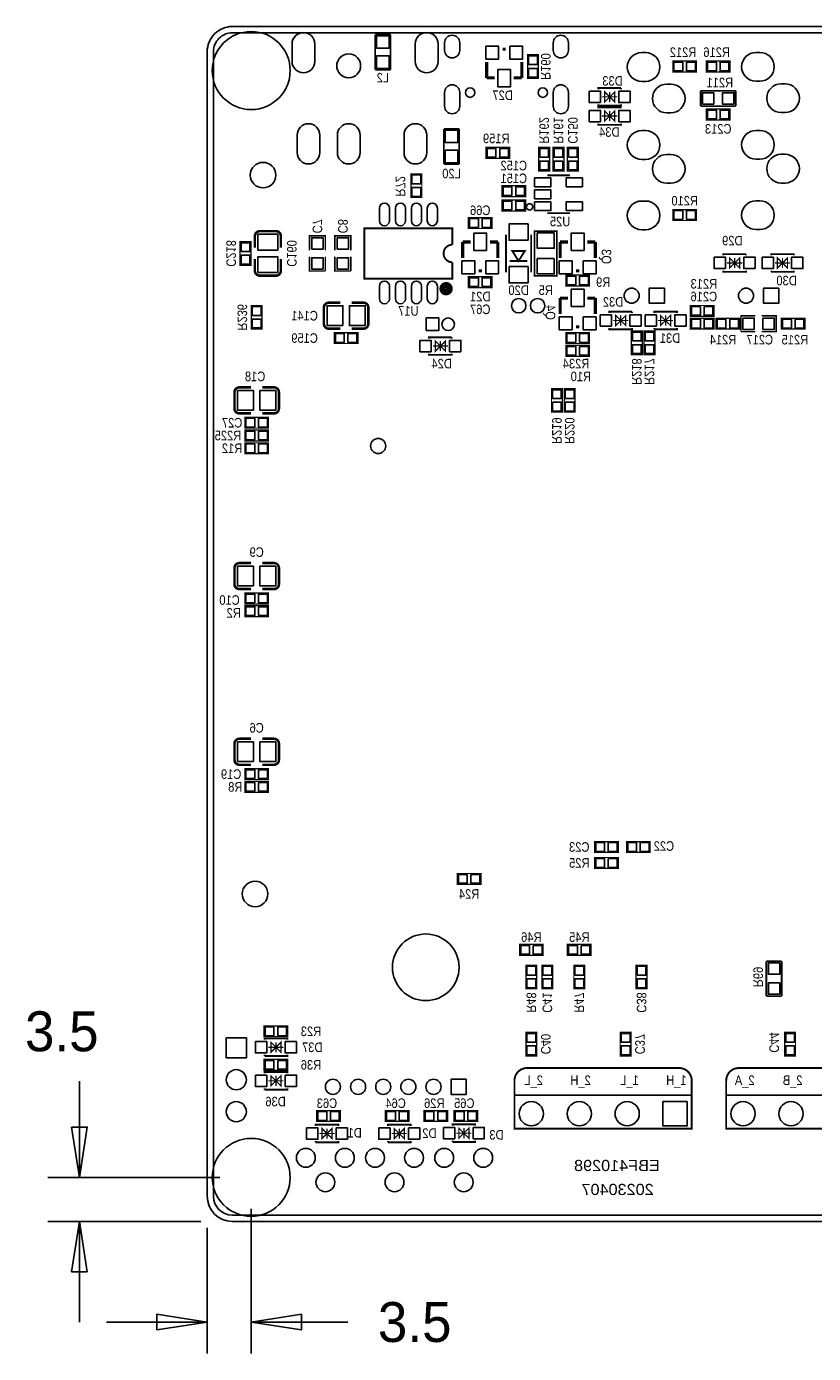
# Model space of a CAD drawing. Extents: x -14 to 200, y -11 to 109.
# Tile 1 of 4: x -14 to 48, y -11 to 95. Entities that reach past the tile are written whole.
import ezdxf
from ezdxf.enums import TextEntityAlignment as Align

# ---------------------------------------------------------------- set-up
doc = ezdxf.new("R2010")
doc.units = 0
for name, color, linetype in [('BG_ASSEMBLY_NOTES', 11, 'CONTINUOUS'), ('BG_OUTLINE', 12, 'CONTINUOUS'), ('BG_SILKSCREEN_BOTTOM', 150, 'CONTINUOUS'), ('PG_SILKSCREEN_BOTTOM', 150, 'CONTINUOUS'), ('PIN_SOLDERMASK_BOTTOM', 27, 'CONTINUOUS'), ('RD_SILKSCREEN_BOTTOM', 150, 'CONTINUOUS'), ('RKI_ALL', 2, 'CONTINUOUS')]:
    doc.layers.add(name, color=color, linetype=linetype)

msp = doc.modelspace()

# ---------------------------------------------------------------- linework, layer by layer
at = {"layer": 'BG_ASSEMBLY_NOTES'}
for points in [[(-10.16, 11.14425), (-10.16, 3.499993)], [(-10.784992, 7.499985), (-10.16, 3.499993), (-9.535008, 7.499985), (-10.784992, 7.499985)], [(0.999998, 3.499993), (-12.659995, 3.499993)], [(-0.499999, 0), (-12.659995, 0)], [(-9.535008, -3.999992), (-10.16, 0), (-10.784992, -3.999992), (-9.535008, -3.999992)], [(-10.16, -7.999984), (-10.16, 0)], [(3.499993, 0.999998), (3.499993, -10.500995)], [(0, -0.499999), (0, -10.500995)], [(-3.999992, -8.625992), (0, -8.001), (-3.999992, -7.376008), (-3.999992, -8.625992)], [(7.499985, -7.376008), (3.499993, -8.001), (7.499985, -8.625992), (7.499985, -7.376008)], [(-7.999984, -8.001), (0, -8.001)], [(11.19505, -8.001), (3.499993, -8.001)]]:
    msp.add_lwpolyline(points, dxfattribs=at)
at = {"layer": 'BG_OUTLINE'}
msp.add_lwpolyline([(1.999996, 0), (155.999993, 0, 0.414213), (157.999989, 1.999996), (157.999989, 92.999992, 0.414215), (155.999993, 94.999988), (1.999996, 94.999988, 0.414214), (0, 92.999992), (0, 1.999996, 0.414212), (1.999996, 0)], format="xyb", dxfattribs=at)
at = {"layer": 'BG_SILKSCREEN_BOTTOM', "const_width": 0.1524}
for points in [[(37.53452, 12.192), (25.437516, 12.192, 0.414214), (24.437518, 11.192002), (24.437518, 7.366), (38.534518, 7.366), (38.534518, 11.192002, 0.414214), (37.53452, 12.192)], [(54.372002, 12.192), (42.274998, 12.192, 0.414214), (41.275, 11.192002), (41.275, 7.366), (55.372, 7.366), (55.372, 11.192002, 0.414214), (54.372002, 12.192)]]:
    msp.add_lwpolyline(points, format="xyb", dxfattribs=at)
for points in [[(38.534518, 10.033), (24.437518, 10.033)], [(55.372, 10.033), (41.275, 10.033)]]:
    msp.add_lwpolyline(points, dxfattribs=at)
at = {"layer": 'PG_SILKSCREEN_BOTTOM'}
for points, const_width in [([(13.3604, 94.3483), (13.3604, 91.567)], 0.1524), ([(14.5796, 94.3483), (13.3604, 94.3483)], 0.1524), ([(14.5796, 91.567), (14.5796, 94.3483)], 0.1524), ([(23.495, 93.2053), (23.749, 93.2053)], 0.254), ([(22.225, 90.9193), (22.225, 92.1893)], 0.254), ([(25.019, 90.9193), (25.019, 92.1893)], 0.254), ([(26.3398, 90.8812), (26.3398, 92.7608), (25.4762, 92.7608), (25.4762, 90.8812), (26.3398, 90.8812)], 0.1016), ([(37.0332, 91.3892), (38.9128, 91.3892), (38.9128, 92.2528), (37.0332, 92.2528), (37.0332, 91.3892)], 0.1016), ([(41.5798, 92.2528), (39.7002, 92.2528), (39.7002, 91.3892), (41.5798, 91.3892), (41.5798, 92.2528)], 0.1016), ([(13.3604, 91.567), (14.5796, 91.567)], 0.1524), ([(22.86, 90.9193), (22.225, 90.9193)], 0.254), ([(24.384, 90.9193), (25.019, 90.9193)], 0.254), ([(32.909104, 90.107999), (31.109107, 90.107999), (31.109107, 90.007999)], 0.150012), ([(32.009105, 89.408), (32.409105, 89.008001), (32.409105, 89.807999), (32.009105, 89.408), (31.609106, 89.807999), (31.609106, 89.008001), (32.009105, 89.408)], 0.1), ([(32.009105, 89.008001), (32.009105, 89.807999)], 0.1), ([(32.909104, 90.107999), (32.909104, 90.007999)], 0.150012), ([(42.0243, 89.8906), (39.243, 89.8906)], 0.1524), ([(39.243, 89.8906), (39.243, 88.6714)], 0.1524), ([(42.0243, 88.6714), (42.0243, 89.8906)], 0.1524), ([(32.909104, 88.808001), (32.909104, 88.708001), (31.109107, 88.708001), (31.109107, 88.808001)], 0.150012), ([(32.909104, 88.583999), (31.109107, 88.583999), (31.109107, 88.483999)], 0.150012), ([(32.609104, 89.408), (31.409107, 89.408)], 0.1), ([(32.909104, 88.583999), (32.909104, 88.483999)], 0.150012), ([(39.243, 88.6714), (42.0243, 88.6714)], 0.1524), ([(32.609104, 87.884), (31.409107, 87.884)], 0.1), ([(32.009105, 87.884), (32.409105, 87.484001), (32.409105, 88.283999), (32.009105, 87.884), (31.609106, 88.283999), (31.609106, 87.484001), (32.009105, 87.884)], 0.1), ([(32.009105, 87.484001), (32.009105, 88.283999)], 0.1), ([(41.5798, 88.4428), (39.7002, 88.4428), (39.7002, 87.5792), (41.5798, 87.5792), (41.5798, 88.4428)], 0.1016), ([(18.8214, 86.8553), (18.8214, 84.074)], 0.1524), ([(20.0406, 86.8553), (18.8214, 86.8553)], 0.1524), ([(20.0406, 84.074), (20.0406, 86.8553)], 0.1524), ([(32.909104, 87.284001), (32.909104, 87.184001), (31.109107, 87.184001), (31.109107, 87.284001)], 0.150012), ([(24.0538, 85.3948), (22.1742, 85.3948), (22.1742, 84.5312), (24.0538, 84.5312), (24.0538, 85.3948)], 0.1016), ([(27.2288, 83.5152), (27.2288, 85.3948), (26.3652, 85.3948), (26.3652, 83.5152), (27.2288, 83.5152)], 0.1016), ([(27.5082, 85.3948), (27.5082, 83.5152), (28.3718, 83.5152), (28.3718, 85.3948), (27.5082, 85.3948)], 0.1016), ([(29.5148, 83.5152), (29.5148, 85.3948), (28.6512, 85.3948), (28.6512, 83.5152), (29.5148, 83.5152)], 0.1016), ([(18.8214, 84.074), (20.0406, 84.074)], 0.1524), ([(16.2052, 83.2866), (16.2052, 81.407), (17.0688, 81.407), (17.0688, 83.2866), (16.2052, 83.2866)], 0.1016), ([(25.3238, 82.3468), (23.4442, 82.3468), (23.4442, 81.4832), (25.3238, 81.4832), (25.3238, 82.3468)], 0.1016), ([(28.839998, 83.160997), (27.040002, 83.160997)], 0.150012), ([(25.3238, 81.2038), (23.4442, 81.2038), (23.4442, 80.3402), (25.3238, 80.3402), (25.3238, 81.2038)], 0.1016), ([(27.040002, 80.161003), (28.839998, 80.161003)], 0.150012), ([(38.9128, 80.4418), (37.0332, 80.4418), (37.0332, 79.5782), (38.9128, 79.5782), (38.9128, 80.4418)], 0.1016), ([(20.7772, 78.9432), (22.6568, 78.9432), (22.6568, 79.8068), (20.7772, 79.8068), (20.7772, 78.9432)], 0.1016), ([(5.86105, 78.332076), (5.86105, 77.412088)], 0.199898), ([(9.398, 77.216), (9.398, 78.359), (8.128, 78.359), (8.128, 77.216)], 0.127), ([(11.43, 77.216), (11.43, 78.359), (10.16, 78.359), (10.16, 77.216)], 0.127), ([(19.500342, 76.258141), (19.500342, 74.958143), (12.500356, 74.958143), (12.500356, 78.958135), (19.500342, 78.958135), (19.500342, 77.658138)], 0.150012), ([(23.765002, 78.462124), (23.765002, 75.461876)], 0.150114), ([(25.764998, 78.462124), (25.764998, 75.461876)], 0.150114), ([(26.035, 78.74), (26.035, 75.184), (27.813, 75.184), (27.813, 78.74), (26.035, 78.74)], 0.127), ([(3.4798, 76.0222), (3.4798, 77.9018), (2.6162, 77.9018), (2.6162, 76.0222), (3.4798, 76.0222)], 0.1016), ([(20.955, 77.8637), (20.32, 77.8637)], 0.254), ([(20.32, 77.8637), (20.32, 76.5937)], 0.254), ([(22.479, 77.8637), (23.114, 77.8637)], 0.254), ([(23.114, 77.8637), (23.114, 76.5937)], 0.254), ([(24.765, 76.362052), (24.264874, 77.161898), (25.265126, 77.161898), (24.765, 76.362052)], 0.150114), ([(28.702, 77.8637), (28.067, 77.8637)], 0.254), ([(28.067, 77.8637), (28.067, 76.5937)], 0.254), ([(30.226, 77.8637), (30.861, 77.8637)], 0.254), ([(30.861, 77.8637), (30.861, 76.5937)], 0.254), ([(3.79095, 75.591924), (3.79095, 76.511912)], 0.199898), ([(8.128, 76.708), (8.128, 75.565), (9.398, 75.565)], 0.127), ([(9.398, 75.565), (9.398, 76.708)], 0.127), ([(10.16, 76.708), (10.16, 75.565), (11.43, 75.565)], 0.127), ([(11.43, 75.565), (11.43, 76.708)], 0.127), ([(24.064976, 76.362052), (25.465024, 76.362052)], 0.150114), ([(42.850079, 76.899999), (41.050083, 76.899999), (41.050083, 76.799999)], 0.150012), ([(42.55008, 76.2), (41.350082, 76.2)], 0.1), ([(41.950081, 76.2), (42.35008, 75.800001), (42.35008, 76.599999), (41.950081, 76.2), (41.550082, 76.599999), (41.550082, 75.800001), (41.950081, 76.2)], 0.1), ([(41.950081, 75.800001), (41.950081, 76.599999)], 0.1), ([(42.850079, 76.899999), (42.850079, 76.799999)], 0.150012), ([(44.849872, 76.799999), (44.849872, 76.899999), (46.649869, 76.899999), (46.649869, 76.799999)], 0.150012), ([(45.149872, 76.2), (46.349869, 76.2)], 0.1), ([(45.74987, 76.2), (45.349871, 76.599999), (45.349871, 75.800001), (45.74987, 76.2), (46.14987, 75.800001), (46.14987, 76.599999), (45.74987, 76.2)], 0.1), ([(45.74987, 76.599999), (45.74987, 75.800001)], 0.1), ([(22.6568, 75.1078), (20.7772, 75.1078), (20.7772, 74.2442), (22.6568, 74.2442), (22.6568, 75.1078)], 0.1016), ([(21.844, 75.5777), (21.59, 75.5777)], 0.254), ([(28.5242, 74.3712), (30.4038, 74.3712), (30.4038, 75.2348), (28.5242, 75.2348), (28.5242, 74.3712)], 0.1016), ([(29.591, 75.5777), (29.337, 75.5777)], 0.254), ([(42.850079, 75.600001), (42.850079, 75.500001), (41.050083, 75.500001), (41.050083, 75.600001)], 0.150012), ([(44.849872, 75.500001), (46.649869, 75.500001), (46.649869, 75.600001)], 0.150012), ([(44.849872, 75.500001), (44.849872, 75.600001)], 0.150012), ([(4.3688, 70.9422), (4.3688, 72.8218), (3.5052, 72.8218), (3.5052, 70.9422), (4.3688, 70.9422)], 0.1016), ([(9.678924, 73.04405), (10.598912, 73.04405)], 0.199898), ([(28.702, 73.406), (28.067, 73.406)], 0.254), ([(28.067, 73.406), (28.067, 72.136)], 0.254), ([(30.226, 73.406), (30.861, 73.406)], 0.254), ([(30.861, 73.406), (30.861, 72.136)], 0.254), ([(38.4302, 71.9582), (40.3098, 71.9582), (40.3098, 72.8218), (38.4302, 72.8218), (38.4302, 71.9582)], 0.1016), ([(33.787893, 72.327999), (31.987896, 72.327999), (31.987896, 72.227999)], 0.150012), ([(32.887895, 71.628), (33.287894, 71.228001), (33.287894, 72.027999), (32.887895, 71.628), (32.487895, 72.027999), (32.487895, 71.228001), (32.887895, 71.628)], 0.1), ([(32.887895, 71.228001), (32.887895, 72.027999)], 0.1), ([(33.787893, 72.327999), (33.787893, 72.227999)], 0.150012), ([(35.554107, 72.227999), (35.554107, 72.327999), (37.354104, 72.327999), (37.354104, 72.227999)], 0.150012), ([(36.454105, 71.628), (36.054106, 72.027999), (36.054106, 71.228001), (36.454105, 71.628), (36.854105, 71.228001), (36.854105, 72.027999), (36.454105, 71.628)], 0.1), ([(36.454105, 72.027999), (36.454105, 71.228001)], 0.1), ([(40.3098, 71.8058), (38.4302, 71.8058), (38.4302, 70.9422), (40.3098, 70.9422), (40.3098, 71.8058)], 0.1016), ([(40.4622, 70.9422), (42.3418, 70.9422), (42.3418, 71.8058), (40.4622, 71.8058), (40.4622, 70.9422)], 0.1016), ([(43.595976, 72.009), (42.452976, 72.009), (42.452976, 70.739)], 0.127), ([(44.103976, 70.739), (45.246976, 70.739), (45.246976, 72.009), (44.103976, 72.009)], 0.127), ([(45.6692, 70.9422), (47.5488, 70.9422), (47.5488, 71.8058), (45.6692, 71.8058), (45.6692, 70.9422)], 0.1016), ([(11.9888, 70.6628), (10.1092, 70.6628), (10.1092, 69.7992), (11.9888, 69.7992), (11.9888, 70.6628)], 0.1016), ([(12.419076, 70.97395), (11.499088, 70.97395)], 0.199898), ([(30.4038, 70.6628), (28.5242, 70.6628), (28.5242, 69.7992), (30.4038, 69.7992), (30.4038, 70.6628)], 0.1016), ([(29.591, 71.12), (29.337, 71.12)], 0.254), ([(33.787893, 71.028001), (33.787893, 70.928001), (31.987896, 70.928001), (31.987896, 71.028001)], 0.150012), ([(33.487893, 71.628), (32.287896, 71.628)], 0.1), ([(34.5948, 68.9102), (34.5948, 70.7898), (33.7312, 70.7898), (33.7312, 68.9102), (34.5948, 68.9102)], 0.1016), ([(35.6108, 68.9102), (35.6108, 70.7898), (34.7472, 70.7898), (34.7472, 68.9102), (35.6108, 68.9102)], 0.1016), ([(35.554107, 70.928001), (37.354104, 70.928001), (37.354104, 71.028001)], 0.150012), ([(35.554107, 70.928001), (35.554107, 71.028001)], 0.150012), ([(35.854107, 71.628), (37.054104, 71.628)], 0.1), ([(42.452976, 70.739), (43.595976, 70.739)], 0.127), ([(19.447104, 70.295999), (17.647107, 70.295999), (17.647107, 70.195999)], 0.150012), ([(19.147104, 69.596), (17.947107, 69.596)], 0.1), ([(18.547105, 69.596), (18.947105, 69.196001), (18.947105, 69.995999), (18.547105, 69.596), (18.147106, 69.995999), (18.147106, 69.196001), (18.547105, 69.596)], 0.1), ([(18.547105, 69.196001), (18.547105, 69.995999)], 0.1), ([(19.447104, 70.295999), (19.447104, 70.195999)], 0.150012), ([(28.5242, 68.7832), (30.4038, 68.7832), (30.4038, 69.6468), (28.5242, 69.6468), (28.5242, 68.7832)], 0.1016), ([(19.447104, 68.996001), (19.447104, 68.896001), (17.647107, 68.896001), (17.647107, 68.996001)], 0.150012), ([(2.566924, 66.31305), (3.486912, 66.31305)], 0.199898), ([(27.3812, 66.2178), (27.3812, 64.3382), (28.2448, 64.3382), (28.2448, 66.2178), (27.3812, 66.2178)], 0.1016), ([(29.2608, 64.3382), (29.2608, 66.2178), (28.3972, 66.2178), (28.3972, 64.3382), (29.2608, 64.3382)], 0.1016), ([(4.8768, 63.9318), (2.9972, 63.9318), (2.9972, 63.0682), (4.8768, 63.0682), (4.8768, 63.9318)], 0.1016), ([(5.307076, 64.24295), (4.387088, 64.24295)], 0.199898), ([(2.9972, 62.0522), (4.8768, 62.0522), (4.8768, 62.9158), (2.9972, 62.9158), (2.9972, 62.0522)], 0.1016), ([(2.9972, 61.0362), (4.8768, 61.0362), (4.8768, 61.8998), (2.9972, 61.8998), (2.9972, 61.0362)], 0.1016), ([(2.566924, 52.34305), (3.486912, 52.34305)], 0.199898), ([(4.8768, 49.9618), (2.9972, 49.9618), (2.9972, 49.0982), (4.8768, 49.0982), (4.8768, 49.9618)], 0.1016), ([(5.307076, 50.27295), (4.387088, 50.27295)], 0.199898), ([(2.9972, 48.0822), (4.8768, 48.0822), (4.8768, 48.9458), (2.9972, 48.9458), (2.9972, 48.0822)], 0.1016), ([(2.566924, 38.37305), (3.486912, 38.37305)], 0.199898), ([(4.8768, 35.9918), (2.9972, 35.9918), (2.9972, 35.1282), (4.8768, 35.1282), (4.8768, 35.9918)], 0.1016), ([(5.307076, 36.30295), (4.387088, 36.30295)], 0.199898), ([(2.9972, 34.1122), (4.8768, 34.1122), (4.8768, 34.9758), (2.9972, 34.9758), (2.9972, 34.1122)], 0.1016), ([(32.6898, 30.2006), (30.8102, 30.2006), (30.8102, 29.337), (32.6898, 29.337), (32.6898, 30.2006)], 0.1016), ([(33.3502, 29.337), (35.2298, 29.337), (35.2298, 30.2006), (33.3502, 30.2006), (33.3502, 29.337)], 0.1016), ([(32.6898, 28.9306), (30.8102, 28.9306), (30.8102, 28.067), (32.6898, 28.067), (32.6898, 28.9306)], 0.1016), ([(19.8882, 26.797), (21.7678, 26.797), (21.7678, 27.6606), (19.8882, 27.6606), (19.8882, 26.797)], 0.1016), ([(24.8412, 21.1582), (26.7208, 21.1582), (26.7208, 22.0218), (24.8412, 22.0218), (24.8412, 21.1582)], 0.1016), ([(28.6512, 21.1582), (30.5308, 21.1582), (30.5308, 22.0218), (28.6512, 22.0218), (28.6512, 21.1582)], 0.1016), ([(25.3492, 20.3708), (25.3492, 18.4912), (26.2128, 18.4912), (26.2128, 20.3708), (25.3492, 20.3708)], 0.1016), ([(27.4828, 18.4912), (27.4828, 20.3708), (26.6192, 20.3708), (26.6192, 18.4912), (27.4828, 18.4912)], 0.1016), ([(29.1592, 20.3708), (29.1592, 18.4912), (30.0228, 18.4912), (30.0228, 20.3708), (29.1592, 20.3708)], 0.1016), ([(34.9758, 18.4912), (34.9758, 20.3708), (34.1122, 20.3708), (34.1122, 18.4912), (34.9758, 18.4912)], 0.1016), ([(44.4754, 20.6883), (44.4754, 17.907)], 0.1524), ([(45.6946, 20.6883), (44.4754, 20.6883)], 0.1524), ([(45.6946, 17.907), (45.6946, 20.6883)], 0.1524), ([(44.4754, 17.907), (45.6946, 17.907)], 0.1524), ([(4.5212, 14.6812), (6.4008, 14.6812), (6.4008, 15.5448), (4.5212, 15.5448), (4.5212, 14.6812)], 0.1016), ([(25.3492, 15.0368), (25.3492, 13.1572), (26.2128, 13.1572), (26.2128, 15.0368), (25.3492, 15.0368)], 0.1016), ([(32.8422, 15.0368), (32.8422, 13.1572), (33.7058, 13.1572), (33.7058, 15.0368), (32.8422, 15.0368)], 0.1016), ([(45.9232, 15.0368), (45.9232, 13.1572), (46.7868, 13.1572), (46.7868, 15.0368), (45.9232, 15.0368)], 0.1016), ([(4.566107, 14.442999), (4.566107, 14.542999), (6.366104, 14.542999), (6.366104, 14.442999)], 0.150012), ([(4.866107, 13.843), (6.066104, 13.843)], 0.1), ([(5.466105, 13.843), (5.066106, 14.242999), (5.066106, 13.443001), (5.466105, 13.843), (5.866105, 13.443001), (5.866105, 14.242999), (5.466105, 13.843)], 0.1), ([(5.466105, 14.242999), (5.466105, 13.443001)], 0.1), ([(4.5212, 12.0142), (6.4008, 12.0142), (6.4008, 12.8778), (4.5212, 12.8778), (4.5212, 12.0142)], 0.1016), ([(4.566107, 13.143001), (6.366104, 13.143001), (6.366104, 13.243001)], 0.150012), ([(4.566107, 13.143001), (4.566107, 13.243001)], 0.150012), ([(4.566107, 11.775999), (4.566107, 11.875999), (6.366104, 11.875999), (6.366104, 11.775999)], 0.150012), ([(5.466105, 11.176), (5.066106, 11.575999), (5.066106, 10.776001), (5.466105, 11.176), (5.866105, 10.776001), (5.866105, 11.575999), (5.466105, 11.176)], 0.1), ([(5.466105, 11.575999), (5.466105, 10.776001)], 0.1), ([(4.566107, 10.476001), (6.366104, 10.476001), (6.366104, 10.576001)], 0.150012), ([(4.566107, 10.476001), (4.566107, 10.576001)], 0.150012), ([(4.866107, 11.176), (6.066104, 11.176)], 0.1), ([(10.5918, 8.8138), (8.7122, 8.8138), (8.7122, 7.9502), (10.5918, 7.9502), (10.5918, 8.8138)], 0.1016), ([(16.0528, 8.8138), (14.1732, 8.8138), (14.1732, 7.9502), (16.0528, 7.9502), (16.0528, 8.8138)], 0.1016), ([(19.1262, 8.8138), (17.2466, 8.8138), (17.2466, 7.9502), (19.1262, 7.9502), (19.1262, 8.8138)], 0.1016), ([(21.5138, 8.8138), (19.6342, 8.8138), (19.6342, 7.9502), (21.5138, 7.9502), (21.5138, 8.8138)], 0.1016), ([(8.630107, 7.584999), (8.630107, 7.684999), (10.430104, 7.684999), (10.430104, 7.584999)], 0.150012), ([(9.530105, 6.985), (9.130106, 7.384999), (9.130106, 6.585001), (9.530105, 6.985), (9.930105, 6.585001), (9.930105, 7.384999), (9.530105, 6.985)], 0.1), ([(9.530105, 7.384999), (9.530105, 6.585001)], 0.1), ([(14.375282, 7.584999), (14.375282, 7.684999), (16.175279, 7.684999), (16.175279, 7.584999)], 0.150012), ([(15.275281, 6.985), (14.875281, 7.384999), (14.875281, 6.585001), (15.275281, 6.985), (15.67528, 6.585001), (15.67528, 7.384999), (15.275281, 6.985)], 0.1), ([(15.275281, 7.384999), (15.275281, 6.585001)], 0.1), ([(19.514998, 7.615174), (19.514998, 7.715174), (21.314994, 7.715174), (21.314994, 7.615174)], 0.150012), ([(20.414996, 7.015175), (20.014997, 7.415174), (20.014997, 6.615176), (20.414996, 7.015175), (20.814995, 6.615176), (20.814995, 7.415174), (20.414996, 7.015175)], 0.1), ([(20.414996, 7.415174), (20.414996, 6.615176)], 0.1), ([(8.630107, 6.285001), (10.430104, 6.285001), (10.430104, 6.385001)], 0.150012), ([(8.630107, 6.285001), (8.630107, 6.385001)], 0.150012), ([(8.930107, 6.985), (10.130104, 6.985)], 0.1), ([(14.375282, 6.285001), (16.175279, 6.285001), (16.175279, 6.385001)], 0.150012), ([(14.375282, 6.285001), (14.375282, 6.385001)], 0.150012), ([(14.675282, 6.985), (15.875279, 6.985)], 0.1), ([(19.514998, 6.315177), (21.314994, 6.315177), (21.314994, 6.415176)], 0.150012), ([(19.514998, 6.315177), (19.514998, 6.415176)], 0.150012), ([(19.814997, 7.015175), (21.014995, 7.015175)], 0.1)]:
    msp.add_lwpolyline(points, dxfattribs=dict(at, const_width=const_width))
msp.add_lwpolyline([(25.889991, 80.661002, 1), (25.390009, 80.660998, 1)], format="xyb", close=True, dxfattribs=at)
for points, const_width in [([(3.79095, 77.412088), (3.79095, 78.332076, -0.4144), (4.191, 78.731872)], 0.199898), ([(4.191, 78.731872), (5.461, 78.732126, -0.414214), (5.86105, 78.332076)], 0.199898), ([(19.500342, 77.658138, 0.99999), (19.500342, 76.258141)], 0.150012), ([(5.86105, 76.511912), (5.86105, 75.591924, -0.414214), (5.461, 75.191874)], 0.199898), ([(5.461, 75.191874), (4.191, 75.191874, -0.414214), (3.79095, 75.591924)], 0.199898), ([(19.283172, 74.158145, 0.99998), (18.717514, 74.158145, 1.00002), (19.283172, 74.158145)], 0.499999), ([(9.279128, 71.374), (9.278874, 72.644, -0.414214), (9.678924, 73.04405)], 0.199898), ([(11.499088, 73.04405), (12.419076, 73.04405, -0.414214), (12.819126, 72.644)], 0.199898), ([(12.819126, 72.644), (12.819126, 71.374, -0.414214), (12.419076, 70.97395)], 0.199898), ([(10.598912, 70.97395), (9.678924, 70.97395, -0.4144), (9.279128, 71.374)], 0.199898), ([(2.167128, 64.643), (2.166874, 65.913, -0.414214), (2.566924, 66.31305)], 0.199898), ([(4.387088, 66.31305), (5.307076, 66.31305, -0.414214), (5.707126, 65.913)], 0.199898), ([(5.707126, 65.913), (5.707126, 64.643, -0.414214), (5.307076, 64.24295)], 0.199898), ([(3.486912, 64.24295), (2.566924, 64.24295, -0.4144), (2.167128, 64.643)], 0.199898), ([(2.167128, 50.673), (2.166874, 51.943, -0.414214), (2.566924, 52.34305)], 0.199898), ([(4.387088, 52.34305), (5.307076, 52.34305, -0.414214), (5.707126, 51.943)], 0.199898), ([(5.707126, 51.943), (5.707126, 50.673, -0.414214), (5.307076, 50.27295)], 0.199898), ([(3.486912, 50.27295), (2.566924, 50.27295, -0.4144), (2.167128, 50.673)], 0.199898), ([(2.167128, 36.703), (2.166874, 37.973, -0.414214), (2.566924, 38.37305)], 0.199898), ([(4.387088, 38.37305), (5.307076, 38.37305, -0.414214), (5.707126, 37.973)], 0.199898), ([(5.707126, 37.973), (5.707126, 36.703, -0.414214), (5.307076, 36.30295)], 0.199898), ([(3.486912, 36.30295), (2.566924, 36.30295, -0.4144), (2.167128, 36.703)], 0.199898)]:
    msp.add_lwpolyline(points, format="xyb", dxfattribs=dict(at, const_width=const_width))
at = {"layer": 'PIN_SOLDERMASK_BOTTOM'}
for points in [[(8.55566, 93.624857), (8.55566, 92.224758, -1), (6.752565, 92.224758), (6.752565, 93.624857, -1)], [(18.355742, 93.624857), (18.355742, 92.224758, -1), (16.552647, 92.224758), (16.552647, 93.624857, -1)], [(18.879668, 93.1053), (18.879668, 93.705502, -1), (20.079564, 93.705502), (20.079564, 93.1053, -1)], [(27.520646, 93.1053), (27.520646, 93.705502, -1), (28.720542, 93.705502), (28.720542, 93.1053, -1)], [(34.858401, 90.640078), (34.553601, 90.640078, -1), (34.553601, 92.926078), (34.858401, 92.926078, -1)], [(43.952389, 90.657096), (43.647589, 90.657096, -1), (43.647589, 92.943096), (43.952389, 92.943096, -1)], [(18.879668, 88.664364), (18.879668, 89.764438, -1), (20.079564, 89.764438), (20.079564, 88.664364, -1)], [(27.520646, 88.664364), (27.520646, 89.764438, -1), (28.720542, 89.764438), (28.720542, 88.664364, -1)], [(36.858397, 88.139981), (36.553597, 88.139981, -1), (36.553597, 90.425981), (36.858397, 90.425981, -1)], [(45.952385, 88.156999), (45.647585, 88.156999, -1), (45.647585, 90.442999), (45.952385, 90.442999, -1)], [(8.955659, 86.374961), (8.955659, 84.974862, -1), (7.152564, 84.974862), (7.152564, 86.374961, -1)], [(12.155551, 86.374961), (12.155551, 84.974862, -1), (10.352456, 84.974862), (10.352456, 86.374961, -1)], [(17.45554, 86.374961), (17.45554, 84.974862, -1), (15.652445, 84.974862), (15.652445, 86.374961, -1)], [(34.858401, 84.439989), (34.553601, 84.439989, -1), (34.553601, 86.725989), (34.858401, 86.725989, -1)], [(43.952389, 84.457007), (43.647589, 84.457007, -1), (43.647589, 86.743007), (43.952389, 86.743007, -1)], [(36.858397, 82.540094), (36.553597, 82.540094, -1), (36.553597, 84.826094), (36.858397, 84.826094, -1)], [(45.952385, 82.557112), (45.647585, 82.557112, -1), (45.647585, 84.843112), (45.952385, 84.843112, -1)], [(13.695299, 80.558132), (13.695299, 79.558134, 1), (14.495399, 79.558134), (14.495399, 80.558132, 1)], [(14.965299, 80.558132), (14.965299, 79.558134, 1), (15.765399, 79.558134), (15.765399, 80.558132, 1)], [(16.235299, 80.558132), (16.235299, 79.558134, 1), (17.035399, 79.558134), (17.035399, 80.558132, 1)], [(17.505299, 80.558132), (17.505299, 79.558134, 1), (18.305399, 79.558134), (18.305399, 80.558132, 1)], [(34.858401, 78.840076), (34.553601, 78.840076, -1), (34.553601, 81.126076), (34.858401, 81.126076, -1)], [(43.952389, 78.857094), (43.647589, 78.857094, -1), (43.647589, 81.143094), (43.952389, 81.143094, -1)], [(13.695299, 74.358144), (13.695299, 73.358146, 1), (14.495399, 73.358146), (14.495399, 74.358144, 1)], [(14.965299, 74.358144), (14.965299, 73.358146, 1), (15.765399, 73.358146), (15.765399, 74.358144, 1)], [(16.235299, 74.358144), (16.235299, 73.358146, 1), (17.035399, 73.358146), (17.035399, 74.358144, 1)], [(17.505299, 74.358144), (17.505299, 73.358146, 1), (18.305399, 73.358146), (18.305399, 74.358144, 1)]]:
    msp.add_lwpolyline(points, format="xyb", close=True, dxfattribs=at)
for points in [[(14.464411, 94.258511), (13.475589, 94.258511), (13.475589, 93.269689), (14.464411, 93.269689)], [(22.162262, 93.433138), (22.162262, 92.418662), (23.176738, 92.418662), (23.176738, 93.433138)], [(24.067262, 93.433138), (24.067262, 92.418662), (25.081738, 92.418662), (25.081738, 93.433138)], [(14.464411, 92.658311), (13.475589, 92.658311), (13.475589, 91.669489), (14.464411, 91.669489)], [(25.557505, 91.970377), (26.258495, 91.970377), (26.258495, 92.671367), (25.557505, 92.671367)], [(37.122633, 92.171495), (37.122633, 91.470505), (37.823623, 91.470505), (37.823623, 92.171495)], [(38.122377, 92.171495), (38.122377, 91.470505), (38.823367, 91.470505), (38.823367, 92.171495)], [(40.490623, 91.470505), (40.490623, 92.171495), (39.789633, 92.171495), (39.789633, 91.470505)], [(41.490367, 91.470505), (41.490367, 92.171495), (40.789377, 92.171495), (40.789377, 91.470505)], [(23.114762, 91.578938), (23.114762, 90.208862), (24.129238, 90.208862), (24.129238, 91.578938)], [(25.557505, 90.970633), (26.258495, 90.970633), (26.258495, 91.671623), (25.557505, 91.671623)], [(31.284113, 88.957988), (31.284113, 89.857986), (30.384115, 89.857986), (30.384115, 88.957988)], [(33.634121, 88.957988), (33.634121, 89.857986), (32.734123, 89.857986), (32.734123, 88.957988)], [(40.289861, 88.831039), (40.289861, 89.730961), (39.389939, 89.730961), (39.389939, 88.831039)], [(41.890061, 88.831039), (41.890061, 89.730961), (40.990139, 89.730961), (40.990139, 88.831039)], [(31.284113, 87.433988), (31.284113, 88.333986), (30.384115, 88.333986), (30.384115, 87.433988)], [(33.634121, 87.433988), (33.634121, 88.333986), (32.734123, 88.333986), (32.734123, 87.433988)], [(40.490623, 87.660505), (40.490623, 88.361495), (39.789633, 88.361495), (39.789633, 87.660505)], [(41.490367, 87.660505), (41.490367, 88.361495), (40.789377, 88.361495), (40.789377, 87.660505)], [(19.925411, 86.765511), (18.936589, 86.765511), (18.936589, 85.776689), (19.925411, 85.776689)], [(19.925411, 85.165311), (18.936589, 85.165311), (18.936589, 84.176489), (19.925411, 84.176489)], [(22.964623, 84.612505), (22.964623, 85.313495), (22.263633, 85.313495), (22.263633, 84.612505)], [(23.964367, 84.612505), (23.964367, 85.313495), (23.263377, 85.313495), (23.263377, 84.612505)], [(26.446505, 84.604377), (27.147495, 84.604377), (27.147495, 85.305367), (26.446505, 85.305367)], [(28.290495, 85.305367), (27.589505, 85.305367), (27.589505, 84.604377), (28.290495, 84.604377)], [(28.732505, 84.604377), (29.433495, 84.604377), (29.433495, 85.305367), (28.732505, 85.305367)], [(26.446505, 83.604633), (27.147495, 83.604633), (27.147495, 84.305623), (26.446505, 84.305623)], [(28.290495, 84.305623), (27.589505, 84.305623), (27.589505, 83.604633), (28.290495, 83.604633)], [(28.732505, 83.604633), (29.433495, 83.604633), (29.433495, 84.305623), (28.732505, 84.305623)], [(16.987495, 83.197167), (16.286505, 83.197167), (16.286505, 82.496177), (16.987495, 82.496177)], [(26.039737, 82.260516), (27.340242, 82.260516), (27.340242, 82.961505), (26.039737, 82.961505)], [(28.539757, 82.260516), (29.840263, 82.260516), (29.840263, 82.961505), (28.539757, 82.961505)], [(16.987495, 82.197423), (16.286505, 82.197423), (16.286505, 81.496433), (16.987495, 81.496433)], [(24.234623, 81.564505), (24.234623, 82.265495), (23.533633, 82.265495), (23.533633, 81.564505)], [(25.234367, 81.564505), (25.234367, 82.265495), (24.533377, 82.265495), (24.533377, 81.564505)], [(26.039737, 81.310505), (27.340242, 81.310505), (27.340242, 82.011495), (26.039737, 82.011495)], [(24.234623, 80.421505), (24.234623, 81.122495), (23.533633, 81.122495), (23.533633, 80.421505)], [(25.234367, 80.421505), (25.234367, 81.122495), (24.533377, 81.122495), (24.533377, 80.421505)], [(26.039737, 80.360495), (27.340242, 80.360495), (27.340242, 81.061484), (26.039737, 81.061484)], [(28.539757, 80.360495), (29.840263, 80.360495), (29.840263, 81.061484), (28.539757, 81.061484)], [(37.823623, 79.659505), (37.823623, 80.360495), (37.122633, 80.360495), (37.122633, 79.659505)], [(38.823367, 79.659505), (38.823367, 80.360495), (38.122377, 80.360495), (38.122377, 79.659505)], [(20.866633, 79.725495), (20.866633, 79.024505), (21.567623, 79.024505), (21.567623, 79.725495)], [(21.866377, 79.725495), (21.866377, 79.024505), (22.567367, 79.024505), (22.567367, 79.725495)], [(25.515062, 79.312008), (24.014938, 79.312008), (24.014938, 78.012036), (25.515062, 78.012036)], [(4.041013, 77.221969), (5.610987, 77.221969), (5.610987, 78.482063), (4.041013, 78.482063)], [(8.313039, 77.312139), (9.212961, 77.312139), (9.212961, 78.212061), (8.313039, 78.212061)], [(10.345039, 77.312139), (11.244961, 77.312139), (11.244961, 78.212061), (10.345039, 78.212061)], [(22.224238, 77.204062), (22.224238, 78.574138), (21.209762, 78.574138), (21.209762, 77.204062)], [(27.5971, 78.5876), (26.2509, 78.5876), (26.2509, 77.3684), (27.5971, 77.3684)], [(29.971238, 77.204062), (29.971238, 78.574138), (28.956762, 78.574138), (28.956762, 77.204062)], [(2.697505, 77.111377), (3.398495, 77.111377), (3.398495, 77.812367), (2.697505, 77.812367)], [(2.697505, 76.111633), (3.398495, 76.111633), (3.398495, 76.812623), (2.697505, 76.812623)], [(4.041013, 75.441937), (5.610987, 75.441937), (5.610987, 76.702031), (4.041013, 76.702031)], [(8.313039, 75.711939), (9.212961, 75.711939), (9.212961, 76.611861), (8.313039, 76.611861)], [(10.345039, 75.711939), (11.244961, 75.711939), (11.244961, 76.611861), (10.345039, 76.611861)], [(21.271738, 75.349862), (21.271738, 76.364338), (20.257262, 76.364338), (20.257262, 75.349862)], [(23.176738, 75.349862), (23.176738, 76.364338), (22.162262, 76.364338), (22.162262, 75.349862)], [(27.5971, 76.5556), (26.2509, 76.5556), (26.2509, 75.3364), (27.5971, 75.3364)], [(29.018738, 75.349862), (29.018738, 76.364338), (28.004262, 76.364338), (28.004262, 75.349862)], [(30.923738, 75.349862), (30.923738, 76.364338), (29.909262, 76.364338), (29.909262, 75.349862)], [(41.225089, 75.749988), (41.225089, 76.649986), (40.325091, 76.649986), (40.325091, 75.749988)], [(43.575097, 75.749988), (43.575097, 76.649986), (42.675099, 76.649986), (42.675099, 75.749988)], [(44.124867, 76.649999), (44.124867, 75.750001), (45.024865, 75.750001), (45.024865, 76.649999)], [(46.474875, 76.649999), (46.474875, 75.750001), (47.374873, 75.750001), (47.374873, 76.649999)], [(21.567623, 74.325505), (21.567623, 75.026495), (20.866633, 75.026495), (20.866633, 74.325505)], [(22.567367, 74.325505), (22.567367, 75.026495), (21.866377, 75.026495), (21.866377, 74.325505)], [(25.515062, 75.911964), (24.014938, 75.911964), (24.014938, 74.611992), (25.515062, 74.611992)], [(28.613633, 75.153495), (28.613633, 74.452505), (29.314623, 74.452505), (29.314623, 75.153495)], [(29.613377, 75.153495), (29.613377, 74.452505), (30.314367, 74.452505), (30.314367, 75.153495)], [(29.971238, 72.746362), (29.971238, 74.116438), (28.956762, 74.116438), (28.956762, 72.746362)], [(36.356011, 74.200004), (36.356011, 73.000006), (35.156013, 73.000006), (35.156013, 74.200004)], [(45.449973, 74.200004), (45.449973, 73.000006), (44.249975, 73.000006), (44.249975, 74.200004)], [(3.586505, 72.031377), (4.287495, 72.031377), (4.287495, 72.732367), (3.586505, 72.732367)], [(10.789031, 71.224013), (10.789031, 72.793987), (9.528937, 72.793987), (9.528937, 71.224013)], [(12.569063, 71.224013), (12.569063, 72.793987), (11.308969, 72.793987), (11.308969, 71.224013)], [(17.415916, 70.829018), (17.415916, 71.829016), (18.415914, 71.829016), (18.415914, 70.829018)], [(29.018738, 70.892162), (29.018738, 71.906638), (28.004262, 71.906638), (28.004262, 70.892162)], [(30.923738, 70.892162), (30.923738, 71.906638), (29.909262, 71.906638), (29.909262, 70.892162)], [(32.162902, 71.177988), (32.162902, 72.077986), (31.262904, 72.077986), (31.262904, 71.177988)], [(34.51291, 71.177988), (34.51291, 72.077986), (33.612912, 72.077986), (33.612912, 71.177988)], [(34.829102, 72.077999), (34.829102, 71.178001), (35.729101, 71.178001), (35.729101, 72.077999)], [(37.17911, 72.077999), (37.17911, 71.178001), (38.079108, 71.178001), (38.079108, 72.077999)], [(38.519633, 72.740495), (38.519633, 72.039505), (39.220623, 72.039505), (39.220623, 72.740495)], [(39.519377, 72.740495), (39.519377, 72.039505), (40.220367, 72.039505), (40.220367, 72.740495)], [(42.599915, 71.823961), (42.599915, 70.924039), (43.499837, 70.924039), (43.499837, 71.823961)], [(44.200115, 71.823961), (44.200115, 70.924039), (45.100037, 70.924039), (45.100037, 71.823961)], [(3.586505, 71.031633), (4.287495, 71.031633), (4.287495, 71.732623), (3.586505, 71.732623)], [(33.812505, 69.999377), (34.513495, 69.999377), (34.513495, 70.700367), (33.812505, 70.700367)], [(34.828505, 69.999377), (35.529495, 69.999377), (35.529495, 70.700367), (34.828505, 70.700367)], [(39.220623, 71.023505), (39.220623, 71.724495), (38.519633, 71.724495), (38.519633, 71.023505)], [(40.220367, 71.023505), (40.220367, 71.724495), (39.519377, 71.724495), (39.519377, 71.023505)], [(40.551633, 71.724495), (40.551633, 71.023505), (41.252623, 71.023505), (41.252623, 71.724495)], [(41.551377, 71.724495), (41.551377, 71.023505), (42.252367, 71.023505), (42.252367, 71.724495)], [(45.758633, 71.724495), (45.758633, 71.023505), (46.459623, 71.023505), (46.459623, 71.724495)], [(46.758377, 71.724495), (46.758377, 71.023505), (47.459367, 71.023505), (47.459367, 71.724495)], [(10.899623, 69.880505), (10.899623, 70.581495), (10.198633, 70.581495), (10.198633, 69.880505)], [(11.899367, 69.880505), (11.899367, 70.581495), (11.198377, 70.581495), (11.198377, 69.880505)], [(17.822113, 69.145988), (17.822113, 70.045986), (16.922115, 70.045986), (16.922115, 69.145988)], [(20.172121, 69.145988), (20.172121, 70.045986), (19.272123, 70.045986), (19.272123, 69.145988)], [(29.314623, 69.880505), (29.314623, 70.581495), (28.613633, 70.581495), (28.613633, 69.880505)], [(30.314367, 69.880505), (30.314367, 70.581495), (29.613377, 70.581495), (29.613377, 69.880505)], [(33.812505, 68.999633), (34.513495, 68.999633), (34.513495, 69.700623), (33.812505, 69.700623)], [(34.828505, 68.999633), (35.529495, 68.999633), (35.529495, 69.700623), (34.828505, 69.700623)], [(28.613633, 69.565495), (28.613633, 68.864505), (29.314623, 68.864505), (29.314623, 69.565495)], [(29.613377, 69.565495), (29.613377, 68.864505), (30.314367, 68.864505), (30.314367, 69.565495)], [(3.677031, 64.493013), (3.677031, 66.062987), (2.416937, 66.062987), (2.416937, 64.493013)], [(5.457063, 64.493013), (5.457063, 66.062987), (4.196969, 66.062987), (4.196969, 64.493013)], [(28.163495, 66.128367), (27.462505, 66.128367), (27.462505, 65.427377), (28.163495, 65.427377)], [(28.478505, 65.427377), (29.179495, 65.427377), (29.179495, 66.128367), (28.478505, 66.128367)], [(28.163495, 65.128623), (27.462505, 65.128623), (27.462505, 64.427633), (28.163495, 64.427633)], [(28.478505, 64.427633), (29.179495, 64.427633), (29.179495, 65.128623), (28.478505, 65.128623)], [(3.787623, 63.149505), (3.787623, 63.850495), (3.086633, 63.850495), (3.086633, 63.149505)], [(4.787367, 63.149505), (4.787367, 63.850495), (4.086377, 63.850495), (4.086377, 63.149505)], [(3.086633, 62.834495), (3.086633, 62.133505), (3.787623, 62.133505), (3.787623, 62.834495)], [(4.086377, 62.834495), (4.086377, 62.133505), (4.787367, 62.133505), (4.787367, 62.834495)], [(3.086633, 61.818495), (3.086633, 61.117505), (3.787623, 61.117505), (3.787623, 61.818495)], [(4.086377, 61.818495), (4.086377, 61.117505), (4.787367, 61.117505), (4.787367, 61.818495)], [(3.677031, 50.523013), (3.677031, 52.092987), (2.416937, 52.092987), (2.416937, 50.523013)], [(5.457063, 50.523013), (5.457063, 52.092987), (4.196969, 52.092987), (4.196969, 50.523013)], [(3.787623, 49.179505), (3.787623, 49.880495), (3.086633, 49.880495), (3.086633, 49.179505)], [(4.787367, 49.179505), (4.787367, 49.880495), (4.086377, 49.880495), (4.086377, 49.179505)], [(3.086633, 48.864495), (3.086633, 48.163505), (3.787623, 48.163505), (3.787623, 48.864495)], [(4.086377, 48.864495), (4.086377, 48.163505), (4.787367, 48.163505), (4.787367, 48.864495)], [(3.677031, 36.553013), (3.677031, 38.122987), (2.416937, 38.122987), (2.416937, 36.553013)], [(5.457063, 36.553013), (5.457063, 38.122987), (4.196969, 38.122987), (4.196969, 36.553013)], [(3.787623, 35.209505), (3.787623, 35.910495), (3.086633, 35.910495), (3.086633, 35.209505)], [(4.787367, 35.209505), (4.787367, 35.910495), (4.086377, 35.910495), (4.086377, 35.209505)], [(3.086633, 34.894495), (3.086633, 34.193505), (3.787623, 34.193505), (3.787623, 34.894495)], [(4.086377, 34.894495), (4.086377, 34.193505), (4.787367, 34.193505), (4.787367, 34.894495)], [(31.600623, 29.418305), (31.600623, 30.119295), (30.899633, 30.119295), (30.899633, 29.418305)], [(32.600367, 29.418305), (32.600367, 30.119295), (31.899377, 30.119295), (31.899377, 29.418305)], [(33.439633, 30.119295), (33.439633, 29.418305), (34.140623, 29.418305), (34.140623, 30.119295)], [(34.439377, 30.119295), (34.439377, 29.418305), (35.140367, 29.418305), (35.140367, 30.119295)], [(31.600623, 28.148305), (31.600623, 28.849295), (30.899633, 28.849295), (30.899633, 28.148305)], [(32.600367, 28.148305), (32.600367, 28.849295), (31.899377, 28.849295), (31.899377, 28.148305)], [(19.977633, 27.579295), (19.977633, 26.878305), (20.678623, 26.878305), (20.678623, 27.579295)], [(20.977377, 27.579295), (20.977377, 26.878305), (21.678367, 26.878305), (21.678367, 27.579295)], [(24.930633, 21.940495), (24.930633, 21.239505), (25.631623, 21.239505), (25.631623, 21.940495)], [(25.930377, 21.940495), (25.930377, 21.239505), (26.631367, 21.239505), (26.631367, 21.940495)], [(28.740633, 21.940495), (28.740633, 21.239505), (29.441623, 21.239505), (29.441623, 21.940495)], [(29.740377, 21.940495), (29.740377, 21.239505), (30.441367, 21.239505), (30.441367, 21.940495)], [(26.131495, 20.281367), (25.430505, 20.281367), (25.430505, 19.580377), (26.131495, 19.580377)], [(26.700505, 19.580377), (27.401495, 19.580377), (27.401495, 20.281367), (26.700505, 20.281367)], [(29.941495, 20.281367), (29.240505, 20.281367), (29.240505, 19.580377), (29.941495, 19.580377)], [(34.193505, 19.580377), (34.894495, 19.580377), (34.894495, 20.281367), (34.193505, 20.281367)], [(45.534961, 20.554061), (44.635039, 20.554061), (44.635039, 19.654139), (45.534961, 19.654139)], [(26.131495, 19.281623), (25.430505, 19.281623), (25.430505, 18.580633), (26.131495, 18.580633)], [(26.700505, 18.580633), (27.401495, 18.580633), (27.401495, 19.281623), (26.700505, 19.281623)], [(29.941495, 19.281623), (29.240505, 19.281623), (29.240505, 18.580633), (29.941495, 18.580633)], [(34.193505, 18.580633), (34.894495, 18.580633), (34.894495, 19.281623), (34.193505, 19.281623)], [(45.534961, 18.953861), (44.635039, 18.953861), (44.635039, 18.053939), (45.534961, 18.053939)], [(4.610633, 15.463495), (4.610633, 14.762505), (5.311623, 14.762505), (5.311623, 15.463495)], [(5.610377, 15.463495), (5.610377, 14.762505), (6.311367, 14.762505), (6.311367, 15.463495)], [(26.131495, 14.947367), (25.430505, 14.947367), (25.430505, 14.246377), (26.131495, 14.246377)], [(33.624495, 14.947367), (32.923505, 14.947367), (32.923505, 14.246377), (33.624495, 14.246377)], [(46.705495, 14.947367), (46.004505, 14.947367), (46.004505, 14.246377), (46.705495, 14.246377)], [(1.515135, 14.603857), (3.116859, 14.603857), (3.116859, 13.002133), (1.515135, 13.002133)], [(3.841102, 14.292999), (3.841102, 13.393001), (4.7411, 13.393001), (4.7411, 14.292999)], [(6.19111, 14.292999), (6.19111, 13.393001), (7.091108, 13.393001), (7.091108, 14.292999)], [(26.131495, 13.947623), (25.430505, 13.947623), (25.430505, 13.246633), (26.131495, 13.246633)], [(33.624495, 13.947623), (32.923505, 13.947623), (32.923505, 13.246633), (33.624495, 13.246633)], [(46.705495, 13.947623), (46.004505, 13.947623), (46.004505, 13.246633), (46.705495, 13.246633)], [(4.610633, 12.796495), (4.610633, 12.095505), (5.311623, 12.095505), (5.311623, 12.796495)], [(5.610377, 12.796495), (5.610377, 12.095505), (6.311367, 12.095505), (6.311367, 12.796495)], [(3.841102, 11.625999), (3.841102, 10.726001), (4.7411, 10.726001), (4.7411, 11.625999)], [(6.19111, 11.625999), (6.19111, 10.726001), (7.091108, 10.726001), (7.091108, 11.625999)], [(20.599984, 11.300003), (20.599984, 10.100005), (19.399987, 10.100005), (19.399987, 11.300003)], [(38.175997, 9.522917), (38.175997, 7.592924), (36.246003, 7.592924), (36.246003, 9.522917)], [(9.502623, 8.031505), (9.502623, 8.732495), (8.801633, 8.732495), (8.801633, 8.031505)], [(10.502367, 8.031505), (10.502367, 8.732495), (9.801377, 8.732495), (9.801377, 8.031505)], [(14.963623, 8.031505), (14.963623, 8.732495), (14.262633, 8.732495), (14.262633, 8.031505)], [(15.963367, 8.031505), (15.963367, 8.732495), (15.262377, 8.732495), (15.262377, 8.031505)], [(18.037023, 8.031505), (18.037023, 8.732495), (17.336033, 8.732495), (17.336033, 8.031505)], [(19.036767, 8.031505), (19.036767, 8.732495), (18.335777, 8.732495), (18.335777, 8.031505)], [(20.424623, 8.031505), (20.424623, 8.732495), (19.723633, 8.732495), (19.723633, 8.031505)], [(21.424367, 8.031505), (21.424367, 8.732495), (20.723377, 8.732495), (20.723377, 8.031505)], [(7.905102, 7.434999), (7.905102, 6.535001), (8.805101, 6.535001), (8.805101, 7.434999)], [(10.25511, 7.434999), (10.25511, 6.535001), (11.155108, 6.535001), (11.155108, 7.434999)], [(13.650278, 7.434999), (13.650278, 6.535001), (14.550276, 6.535001), (14.550276, 7.434999)], [(16.000286, 7.434999), (16.000286, 6.535001), (16.900284, 6.535001), (16.900284, 7.434999)], [(18.789993, 7.465174), (18.789993, 6.565176), (19.689991, 6.565176), (19.689991, 7.465174)], [(21.140001, 7.465174), (21.140001, 6.565176), (22.039999, 6.565176), (22.039999, 7.465174)]]:
    msp.add_lwpolyline(points, close=True, dxfattribs=at)
for centre, radius in [((3.499993, 91.499995), 3.099994), ((11.254003, 91.874797), 0.949998), ((20.90961, 89.745312), 0.375031), ((26.690599, 89.745312), 0.375031), ((4.445, 83.185), 1.016), ((33.756016, 73.600005), 0.599999), ((42.849978, 73.600005), 0.599999), ((24.776913, 72.800108), 0.575005), ((26.277087, 72.800108), 0.575005), ((19.166103, 71.329017), 0.499999), ((13.600074, 61.64994), 0.599999), ((3.81, 26.035), 1.016), ((17.383938, 20.200036), 2.649995), ((2.315997, 11.262995), 0.800862), ((10.000005, 10.700004), 0.599999), ((12.000001, 10.700004), 0.599999), ((13.999997, 10.700004), 0.599999), ((15.999993, 10.700004), 0.599999), ((17.999989, 10.700004), 0.599999), ((2.315997, 8.722995), 0.800862), ((25.781, 8.55792), 0.964997), ((29.591, 8.55792), 0.964997), ((33.401, 8.55792), 0.964997), ((42.618482, 8.55792), 0.964997), ((46.428482, 8.55792), 0.964997), ((3.499993, 3.499993), 3.099994), ((7.850099, 5.057902), 0.749999), ((10.950194, 5.057902), 0.749999), ((13.350189, 5.057902), 0.749999), ((16.450285, 5.057902), 0.749999), ((18.85028, 5.057902), 0.749999), ((21.950375, 5.057902), 0.749999), ((9.400007, 3.107893), 0.749999), ((14.900097, 3.107893), 0.749999), ((20.400188, 3.107893), 0.749999)]:
    msp.add_circle(centre, radius, dxfattribs=at)
at = {"layer": 'RKI_ALL'}
msp.add_lwpolyline([(155.999993, 0.499999), (1.999996, 0.499999, -0.414212), (0.499999, 1.999996), (0.499999, 92.999992, -0.414214), (1.999996, 94.499989), (155.999993, 94.499989, -0.414215), (157.49999, 92.999992), (157.49999, 1.999996, -0.414214)], format="xyb", close=True, dxfattribs=at)

# ---------------------------------------------------------------- texts
at = {"layer": 'BG_ASSEMBLY_NOTES', "width": 0.992}
for p in [(-14.4907, 13.5255), (13.5763, -9.5885)]:
    msp.add_text('3.5', height=3.175, dxfattribs=at).set_placement(p)
at = {"layer": 'BG_SILKSCREEN_BOTTOM', "text_generation_flag": 2}
for s, height, width, p in [('2_L', 0.762, 0.866667, (26.6954, 10.84392)), ('2_H', 0.762, 0.866667, (30.5054, 10.84392)), ('1_L', 0.762, 0.866667, (34.3154, 10.84392)), ('1_H', 0.762, 0.866667, (38.1254, 10.84392)), ('2_A', 0.762, 0.866667, (43.532882, 10.84392)), ('2_B', 0.762, 0.866667, (47.342882, 10.84392)), ('EBF410298', 0.889, 1.085714, (35.9918, 4.0005)), ('20230407', 0.889, 1.085714, (35.5092, 2.0955))]:
    msp.add_text(s, height=height, dxfattribs=dict(at, width=width)).set_placement(p)
at = {"layer": 'RD_SILKSCREEN_BOTTOM', "text_generation_flag": 2, "width": 0.866667}
for s, p in [('R212', (37.846, 92.583)), ('R216', (40.513, 92.583)), ('L2', (13.97, 90.551)), ('R211', (40.767, 90.17)), ('D27', (23.495, 89.154)), ('C213', (40.64, 86.487)), ('R159', (22.987, 85.725)), ('L20', (19.431, 82.931)), ('C152', (24.384, 83.566)), ('C151', (24.384, 82.55)), ('R210', (37.973, 80.772)), ('C66', (21.717, 80.01)), ('U25', (28.067, 79.121)), ('R9', (31.496, 74.295)), ('R213', (39.497, 74.168)), ('D21', (21.717, 73.152)), ('D20', (24.765, 73.66)), ('R5', (26.924, 73.66)), ('C216', (39.497, 73.152)), ('C67', (21.717, 72.136)), ('C141', (7.747, 71.628)), ('U17', (16.002, 72.009)), ('C159', (7.747, 69.85)), ('R214', (41.021, 69.723)), ('C217', (43.942, 69.723)), ('R215', (46.736, 69.723)), ('R234', (29.337, 67.818)), ('C18', (3.81, 66.802)), ('R10', (29.718, 66.802)), ('C27', (1.9812, 63.119)), ('R225', (1.651, 62.103)), ('R12', (1.9812, 61.087)), ('C9', (3.937, 52.832)), ('C10', (1.778, 49.022)), ('R2', (2.1082, 48.006)), ('C6', (3.937, 38.862)), ('C19', (1.905, 35.179)), ('R8', (2.2352, 34.163)), ('C23', (29.591, 29.3878)), ('C22', (36.322, 29.464)), ('R25', (29.591, 28.1178)), ('R24', (20.828, 25.654)), ('R46', (25.781, 22.225)), ('R45', (29.591, 22.225)), ('R23', (8.255, 14.732)), ('R36', (8.255, 12.065)), ('C63', (9.525, 9.017)), ('C64', (14.986, 9.017)), ('R26', (18.0594, 9.017)), ('C65', (20.447, 9.017))]:
    msp.add_text(s, height=0.762, dxfattribs=at).set_placement(p, align=Align.CENTER)
for s, p in [('R160', (26.543, 91.821)), ('R162', (26.416, 86.741914)), ('R161', (27.559, 86.741914)), ('C150', (28.702, 86.741914)), ('R72', (14.986, 82.296)), ('C7', (8.382, 79.121914)), ('C8', (10.414, 79.121914)), ('C218', (1.524, 76.962)), ('C160', (6.35, 76.962)), ('Q3', (31.369, 76.708)), ('R236', (2.413, 71.882)), ('Q4', (26.924, 72.263)), ('R218', (33.782, 67.564914)), ('R217', (34.798, 67.564914)), ('R219', (27.432, 62.865914)), ('R220', (28.448, 62.865914)), ('R69', (43.434, 19.431914)), ('R48', (25.4, 17.399914)), ('C41', (26.67, 17.399914)), ('R47', (29.21, 17.399914)), ('C38', (34.163, 17.399914)), ('C40', (26.543, 14.097914)), ('C37', (34.036, 14.097914)), ('C44', (44.704, 14.224914))]:
    msp.add_text(s, height=0.762, rotation=270, dxfattribs=at).set_placement(p, align=Align.CENTER)
for s, p in [('D33', (33.0454, 90.297)), ('D34', (32.7914, 86.233)), ('D29', (42.5704, 77.597)), ('D30', (46.8884, 74.422)), ('D32', (33.087894, 72.727998)), ('D31', (37.6174, 69.85)), ('D24', (19.4564, 67.818)), ('D37', (9.1694, 13.462)), ('D36', (6.2484, 9.144)), ('D1', (12.2936, 6.6675)), ('D2', (18.2372, 6.634175)), ('D3', (23.5712, 6.507175))]:
    msp.add_text(s, height=0.762, dxfattribs=at).set_placement(p)

doc.saveas('drawing.dxf')
